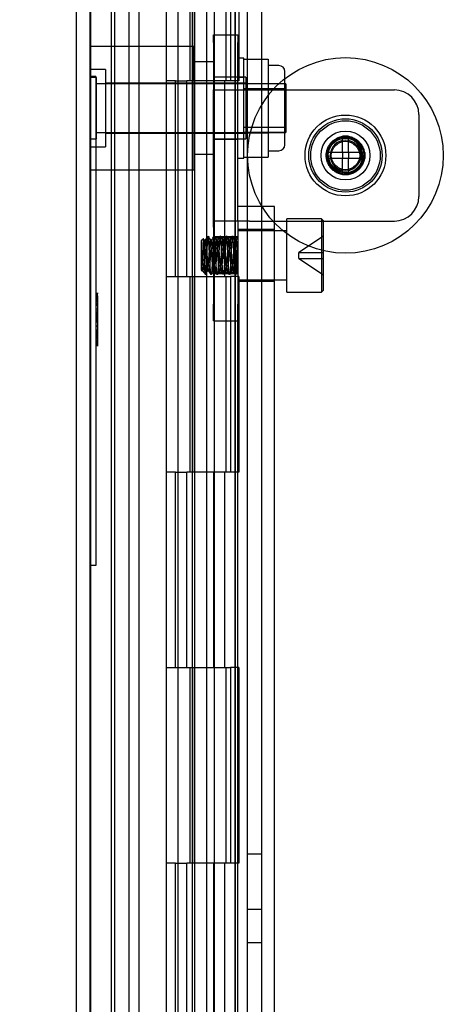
# Model space of a CAD drawing. Header units: inches. Extents: x 1 to 240, y -1 to 159.
# Tile 65 of 103: x 115.56 to 117.73, y 90.32 to 95.35. Entities that reach past the tile are written whole.
import ezdxf
from ezdxf.enums import TextEntityAlignment as Align
from ezdxf.lldxf.tags import DXFTag

# ---------------------------------------------------------------- set-up
doc = ezdxf.new("R2010")
doc.units = ezdxf.units.IN
doc.header["$MEASUREMENT"] = 0
for name, color, linetype in [('COM43581', 7, 'Continuous'), ('COM56175', 7, 'Continuous'), ('COM70219', 7, 'Continuous'), ('COM70657-10', 7, 'Continuous'), ('COM70658-6', 7, 'Continuous'), ('COM70662-26C', 7, 'Continuous'), ('Default', 7, 'Continuous'), ('HNG10620-26B', 7, 'Continuous'), ('HNG10620-26P', 7, 'Continuous'), ('LOC13320', 7, 'Continuous'), ('NTS16699', 7, 'Continuous'), ('QLB20280', 7, 'Continuous'), ('ROL87452', 7, 'Continuous'), ('SCS86713', 7, 'Continuous'), ('SCS86714', 7, 'Continuous'), ('STD21879', 7, 'Continuous'), ('WAM30029', 7, 'Continuous')]:
    doc.layers.add(name, color=color, linetype=linetype)
doc.styles.add('SEACAD_Times_New_Roman', font='times.ttf')
tags = doc.linetypes.add('HIDDEN2', pattern=[0.1875, 0.125, -0.0625]).pattern_tags.tags
tags[6:7] = [DXFTag(74, 4), DXFTag(75, 0), DXFTag(340, '0'), DXFTag(46, 0.0), DXFTag(50, 0.0), DXFTag(44, 0.0), DXFTag(45, 0.0)]
tags[4:5] = [DXFTag(74, 4), DXFTag(75, 0), DXFTag(340, '0'), DXFTag(46, 0.0), DXFTag(50, 0.0), DXFTag(44, 0.0), DXFTag(45, 0.0)]
doc.dimstyles.new('HAMMOND_(STH_-_240x160)', dxfattribs={"dimtxt": 1, "dimasz": 1.25, "dimexe": 0.5, "dimexo": 0.5, "dimgap": 0.25, "dimtad": 0, "dimtih": 1, "dimtoh": 1, "dimzin": 0, "dimdsep": 46, "dimtxsty": 'SEACAD_Times_New_Roman', "dimblk1": '_SE_FILLED', "dimblk2": '_SE_FILLED', "dimsah": 1, "dimcen": 0.5, "dimadec": 0, "dimazin": 0, "dimtfac": 0.8, "dimtofl": 0, "dimtmove": 0, "dimatfit": 3, "dimfxl": 1, "dimtolj": 1, "dimtzin": 0, "dimarcsym": 0})

# ---------------------------------------------------------------- blocks, each defined once
blk = doc.blocks.new('SE3')
at = {"layer": 'COM43581', "color": 7, "linetype": 'Continuous'}
blk.add_line((116.7234, 97.9313), (116.7234, 68.1447), dxfattribs=at)
at = {"layer": 'COM43581', "color": 7, "linetype": 'HIDDEN2'}
for p, q in [((116.7954, 97.9313), (116.7954, 68.1447)), ((116.0454, 96.7844), (116.0454, 69.2916)), ((116.1174, 96.7844), (116.1174, 69.2916)), ((116.7954, 91.0845), (116.7234, 91.0845)), ((116.7234, 90.8035), (116.7954, 90.8035)), ((116.7954, 90.6315), (116.7234, 90.6315))]:
    blk.add_line(p, q, dxfattribs=at)
at = {"layer": 'COM56175', "color": 7, "linetype": 'HIDDEN2'}
for p, q in [((116.5502, 95.272), (116.6752, 95.272)), ((116.5502, 95.234), (116.5502, 95.272)), ((116.5502, 95.234), (116.5502, 94.991)), ((116.6752, 95.272), (116.6752, 95.234)), ((116.6752, 94.991), (116.6752, 95.234)), ((116.5502, 95.0575), (116.6752, 95.0575)), ((116.5502, 94.991), (116.7352, 94.991)), ((116.5502, 94.321), (116.5502, 94.991)), ((116.6752, 94.321), (116.6752, 94.991)), ((116.7352, 94.991), (117.4752, 94.991)), ((117.6002, 94.866), (117.6002, 94.446)), ((116.5502, 94.7385), (116.6752, 94.7385)), ((116.7352, 94.321), (116.5502, 94.321)), ((116.5502, 94.2889), (116.5502, 94.321)), ((116.6752, 94.321), (116.6752, 94.2889)), ((116.7352, 94.321), (117.4752, 94.321)), ((116.5502, 94.2889), (116.5502, 93.8963)), ((116.6752, 94.2889), (116.6752, 93.8963)), ((116.6752, 94.2402), (116.5502, 94.2402)), ((116.6752, 94.2332), (116.5502, 94.2332)), ((116.5502, 94.0572), (116.6752, 94.0572)), ((116.6752, 94.0502), (116.5502, 94.0502)), ((116.5502, 93.8102), (116.5502, 93.8963)), ((116.6752, 93.8863), (116.6752, 93.8963)), ((116.5502, 93.8102), (116.6752, 93.8102))]:
    blk.add_line(p, q, dxfattribs=at)
for radius in [0.095, 0.088]:
    blk.add_circle((117.2252, 94.656), radius, dxfattribs=at)
for centre, start, end in [((117.4752, 94.866), 0, 90), ((117.4752, 94.446), 270, 0)]:
    blk.add_arc(centre, 0.125, start, end, dxfattribs=at)
at = {"layer": 'COM70219', "color": 7, "linetype": 'HIDDEN2'}
for p, q in [((115.9212, 69.603), (115.9212, 96.473)), ((115.9222, 69.603), (115.9222, 96.473)), ((115.9242, 69.603), (115.9242, 96.473)), ((116.1702, 69.603), (116.1702, 96.473))]:
    blk.add_line(p, q, dxfattribs=at)
at = {"layer": 'COM70657-10', "color": 7, "linetype": 'HIDDEN2'}
for p, q in [((116.4422, 97.0599), (116.4422, 69.0161)), ((115.9202, 97.024), (115.9202, 69.052))]:
    blk.add_line(p, q, dxfattribs=at)
at = {"layer": 'COM70657-10', "color": 7, "linetype": 'Continuous'}
for p, q in [((116.6602, 97.0599), (116.6602, 69.0161)), ((115.8482, 97.024), (115.8482, 69.052))]:
    blk.add_line(p, q, dxfattribs=at)
at = {"layer": 'COM70658-6', "color": 7, "linetype": 'HIDDEN2'}
for p, q in [((116.8627, 94.3952), (116.6752, 94.3952)), ((116.8627, 88.8862), (116.8627, 94.3952)), ((116.8627, 94.2777), (116.6752, 94.2777)), ((116.6752, 94.0127), (116.8627, 94.0127)), ((116.6752, 75.3215), (116.6752, 93.8863))]:
    blk.add_line(p, q, dxfattribs=at)
at = {"layer": 'COM70662-26C', "color": 7, "linetype": 'HIDDEN2'}
for p, q in [((116.0282, 96.038), (116.0282, 70.038)), ((116.3084, 96.038), (116.3084, 95.038)), ((116.3684, 96.038), (116.3684, 95.038)), ((116.4306, 96.038), (116.4306, 95.038)), ((116.4429, 96.038), (116.4429, 95.038)), ((116.4561, 70.038), (116.4561, 96.038)), ((116.5161, 70.038), (116.5161, 96.038)), ((116.5559, 95.038), (116.5559, 96.038)), ((116.6159, 95.038), (116.6159, 96.038)), ((116.3143, 95.038), (116.3084, 95.038)), ((116.3567, 95.038), (116.3143, 95.038)), ((116.3567, 95.038), (116.4144, 95.038)), ((116.3567, 94.038), (116.3567, 95.038)), ((116.4144, 94.038), (116.4144, 95.038)), ((116.6146, 95.038), (116.4306, 95.038)), ((116.3084, 94.038), (116.3143, 94.038)), ((116.3084, 94.038), (116.3084, 93.038)), ((116.3143, 94.038), (116.3567, 94.038)), ((116.3567, 94.038), (116.4144, 94.038)), ((116.3684, 94.038), (116.3684, 93.038)), ((116.4306, 94.038), (116.4306, 93.038)), ((116.4306, 94.038), (116.6146, 94.038)), ((116.4429, 94.038), (116.4429, 93.038)), ((116.5559, 93.038), (116.5559, 94.038)), ((116.6159, 93.038), (116.6159, 94.038)), ((116.3143, 93.038), (116.3084, 93.038)), ((116.3567, 93.038), (116.3143, 93.038)), ((116.3567, 93.038), (116.4144, 93.038)), ((116.3567, 92.038), (116.3567, 93.038)), ((116.4144, 92.038), (116.4144, 93.038)), ((116.6146, 93.038), (116.4306, 93.038)), ((116.3084, 92.038), (116.3143, 92.038)), ((116.3084, 92.038), (116.3084, 91.038)), ((116.3143, 92.038), (116.3567, 92.038)), ((116.3567, 92.038), (116.4144, 92.038)), ((116.3684, 92.038), (116.3684, 91.038)), ((116.4306, 92.038), (116.4306, 91.038)), ((116.4306, 92.038), (116.6146, 92.038)), ((116.4429, 92.038), (116.4429, 91.038)), ((116.5559, 91.038), (116.5559, 92.038)), ((116.6159, 91.038), (116.6159, 92.038)), ((116.3143, 91.038), (116.3084, 91.038)), ((116.3567, 91.038), (116.3143, 91.038)), ((116.3567, 91.038), (116.4144, 91.038)), ((116.3567, 90.038), (116.3567, 91.038)), ((116.4144, 90.038), (116.4144, 91.038)), ((116.6146, 91.038), (116.4306, 91.038))]:
    blk.add_line(p, q, dxfattribs=at)
at = {"layer": 'HNG10620-26B', "color": 7, "linetype": 'HIDDEN2'}
for p, q in [((116.6371, 96.038), (116.6371, 95.038)), ((116.6634, 70.038), (116.6634, 96.038)), ((116.6795, 96.038), (116.6795, 95.038)), ((116.3143, 95.038), (116.3084, 95.038)), ((116.3084, 95.038), (116.3084, 94.038)), ((116.3684, 95.038), (116.3684, 94.038)), ((116.609, 95.038), (116.4144, 95.038)), ((116.5517, 94.038), (116.5517, 95.038)), ((116.609, 94.038), (116.609, 95.038)), ((116.6371, 95.038), (116.6146, 95.038)), ((116.6795, 95.038), (116.6371, 95.038)), ((116.3084, 94.038), (116.3143, 94.038)), ((116.4144, 94.038), (116.609, 94.038)), ((116.6146, 94.038), (116.6371, 94.038)), ((116.6795, 94.038), (116.6371, 94.038)), ((116.6371, 94.038), (116.6371, 93.038)), ((116.6795, 94.038), (116.6795, 93.038)), ((116.3143, 93.038), (116.3084, 93.038)), ((116.3084, 93.038), (116.3084, 92.038)), ((116.3684, 93.038), (116.3684, 92.038)), ((116.609, 93.038), (116.4144, 93.038)), ((116.5517, 92.038), (116.5517, 93.038)), ((116.609, 92.038), (116.609, 93.038)), ((116.6371, 93.038), (116.6146, 93.038)), ((116.6795, 93.038), (116.6371, 93.038)), ((116.3084, 92.038), (116.3143, 92.038)), ((116.4144, 92.038), (116.609, 92.038)), ((116.6146, 92.038), (116.6371, 92.038)), ((116.6795, 92.038), (116.6371, 92.038)), ((116.6371, 92.038), (116.6371, 91.038)), ((116.6795, 92.038), (116.6795, 91.038)), ((116.3143, 91.038), (116.3084, 91.038)), ((116.3084, 91.038), (116.3084, 90.038)), ((116.3684, 91.038), (116.3684, 90.038)), ((116.609, 91.038), (116.4144, 91.038)), ((116.5517, 90.038), (116.5517, 91.038)), ((116.609, 90.038), (116.609, 91.038)), ((116.6371, 91.038), (116.6146, 91.038)), ((116.6795, 91.038), (116.6371, 91.038))]:
    blk.add_line(p, q, dxfattribs=at)
at = {"layer": 'HNG10620-26P', "color": 7, "linetype": 'HIDDEN2'}
for p, q in [((116.3684, 95.5991), (116.3684, 70.038)), ((116.5559, 70.038), (116.5559, 95.5991))]:
    blk.add_line(p, q, dxfattribs=at)
at = {"layer": 'LOC13320', "color": 7, "linetype": 'HIDDEN2'}
for p, q in [((116.4502, 95.213), (115.9202, 95.213)), ((116.4502, 95.213), (116.4502, 94.583)), ((116.5502, 95.134), (116.4502, 95.134)), ((115.9992, 95.095), (115.9202, 95.095)), ((115.9992, 95.095), (115.9992, 94.701)), ((116.7162, 95.026), (115.9992, 95.026)), ((116.7162, 95.0555), (116.5502, 95.0555)), ((116.7162, 95.0555), (116.7162, 94.7405)), ((115.9992, 94.77), (116.7162, 94.77)), ((116.5502, 94.7405), (116.7162, 94.7405)), ((115.9202, 94.701), (115.9992, 94.701)), ((116.4502, 94.662), (116.5502, 94.662)), ((115.9202, 94.583), (116.4502, 94.583))]:
    blk.add_line(p, q, dxfattribs=at)
at = {"layer": 'NTS16699', "color": 7, "linetype": 'HIDDEN2'}
for p, q in [((116.7052, 95.1491), (116.8302, 95.1491)), ((116.8302, 95.1491), (116.8302, 95.0864)), ((116.8852, 95.1155), (116.8302, 95.1155)), ((116.8302, 95.0864), (116.8302, 95.0236)), ((116.9152, 94.7105), (116.9152, 95.0855)), ((116.7052, 95.0236), (116.8302, 95.0236)), ((116.8302, 95.0236), (116.8302, 94.898)), ((116.9152, 95.023), (116.7052, 95.023)), ((116.9152, 94.9959), (116.7052, 94.9959)), ((116.8302, 94.898), (116.8302, 94.7724)), ((116.7052, 94.8), (116.9152, 94.8)), ((116.9152, 94.773), (116.7052, 94.773)), ((116.7052, 94.7724), (116.8302, 94.7724)), ((116.8302, 94.7724), (116.8302, 94.7096)), ((116.8302, 94.7096), (116.8302, 94.6468)), ((116.8302, 94.6805), (116.8852, 94.6805)), ((116.7052, 94.6468), (116.8302, 94.6468))]:
    blk.add_line(p, q, dxfattribs=at)
for centre, start, end in [((116.8852, 95.0855), 0, 90), ((116.8852, 94.7105), 270, 0)]:
    blk.add_arc(centre, 0.03, start, end, dxfattribs=at)
at = {"layer": 'QLB20280', "color": 7, "linetype": 'HIDDEN2'}
for p, q in [((115.9502, 95.06), (115.9202, 95.06)), ((115.9502, 95.06), (115.9502, 94.685)), ((115.9502, 94.685), (115.9502, 92.935)), ((115.9615, 93.9506), (115.949, 93.9506)), ((115.9615, 93.9359), (115.949, 93.9359)), ((115.9615, 93.9353), (115.949, 93.9353)), ((115.9615, 93.9207), (115.949, 93.9207)), ((115.9602, 93.9455), (115.9502, 93.9455)), ((115.9602, 93.9425), (115.9502, 93.9425)), ((115.9602, 93.9317), (115.9502, 93.9317)), ((115.9602, 93.9311), (115.9502, 93.9311)), ((115.9602, 93.9306), (115.9502, 93.9306)), ((115.9602, 93.9297), (115.9502, 93.9297)), ((115.9602, 93.9286), (115.9502, 93.9286)), ((115.9602, 93.9249), (115.9502, 93.9249)), ((115.9602, 93.9224), (115.9502, 93.9224)), ((115.9602, 93.9222), (115.9502, 93.9222)), ((115.9602, 93.9214), (115.9502, 93.9214)), ((115.9602, 93.9193), (115.9502, 93.9193)), ((115.9602, 93.918), (115.9502, 93.918)), ((115.9602, 93.9054), (115.9602, 93.9353)), ((115.949, 93.8906), (115.9615, 93.8906)), ((115.9602, 93.916), (115.9502, 93.916)), ((115.9602, 93.9149), (115.9502, 93.9149)), ((115.9602, 93.9125), (115.9502, 93.9125)), ((115.9602, 93.9054), (115.9502, 93.9054)), ((115.9602, 93.8977), (115.9502, 93.8977)), ((115.9602, 93.8923), (115.9502, 93.8923)), ((115.9602, 93.8909), (115.9502, 93.8909)), ((115.9602, 93.8894), (115.9502, 93.8894)), ((115.9602, 93.8702), (115.9502, 93.8702)), ((115.9602, 93.9107), (115.9602, 93.916)), ((115.9602, 93.7592), (115.9602, 93.9054)), ((115.949, 93.8476), (115.9615, 93.8476)), ((115.9615, 93.8331), (115.949, 93.8331)), ((115.9602, 93.8604), (115.9502, 93.8604)), ((115.9602, 93.8603), (115.9502, 93.8603)), ((115.9602, 93.8596), (115.9502, 93.8596)), ((115.9602, 93.8595), (115.9502, 93.8595)), ((115.9602, 93.8517), (115.9502, 93.8517)), ((115.9602, 93.8462), (115.9502, 93.8462)), ((115.9602, 93.8403), (115.9502, 93.8403)), ((115.9602, 93.8401), (115.9502, 93.8401)), ((115.9602, 93.8346), (115.9502, 93.8346)), ((115.9602, 93.8253), (115.9502, 93.8253)), ((115.9602, 93.8199), (115.9502, 93.8199)), ((115.9602, 93.8189), (115.9502, 93.8189)), ((115.9602, 93.8167), (115.9502, 93.8167)), ((115.9615, 93.8095), (115.949, 93.8095)), ((115.9602, 93.8127), (115.9502, 93.8127)), ((115.9602, 93.8041), (115.9502, 93.8041)), ((115.9602, 93.783), (115.9502, 93.783)), ((115.9602, 93.7815), (115.9502, 93.7815)), ((115.9615, 93.7571), (115.949, 93.7571)), ((115.949, 93.7363), (115.9615, 93.7363)), ((115.949, 93.7358), (115.9615, 93.7358)), ((115.949, 93.7217), (115.9615, 93.7217)), ((115.9602, 93.7633), (115.9502, 93.7633)), ((115.9602, 93.7617), (115.9502, 93.7617)), ((115.9602, 93.7615), (115.9502, 93.7615)), ((115.9602, 93.7597), (115.9502, 93.7597)), ((115.9602, 93.7592), (115.9502, 93.7592)), ((115.9602, 93.7561), (115.9502, 93.7561)), ((115.9602, 93.7548), (115.9502, 93.7548)), ((115.9602, 93.7529), (115.9502, 93.7529)), ((115.9602, 93.7518), (115.9502, 93.7518)), ((115.9602, 93.7486), (115.9502, 93.7486)), ((115.9602, 93.7478), (115.9502, 93.7478)), ((115.9602, 93.7433), (115.9502, 93.7433)), ((115.9602, 93.7426), (115.9502, 93.7426)), ((115.9602, 93.7416), (115.9502, 93.7416)), ((115.9602, 93.7412), (115.9502, 93.7412)), ((115.9602, 93.7407), (115.9502, 93.7407)), ((115.9602, 93.7395), (115.9502, 93.7395)), ((115.9602, 93.7355), (115.9502, 93.7355)), ((115.9602, 93.727), (115.9502, 93.727)), ((115.9602, 93.7269), (115.9502, 93.7269)), ((115.9602, 93.7233), (115.9502, 93.7233)), ((115.9602, 93.7212), (115.9502, 93.7212)), ((115.9602, 93.7233), (115.9602, 93.7592)), ((115.9602, 93.7416), (115.9602, 93.7539)), ((115.9602, 93.6998), (115.9602, 93.7233)), ((115.9615, 93.7113), (115.949, 93.7113)), ((115.9615, 93.7096), (115.949, 93.7096)), ((115.949, 93.7), (115.9615, 93.7)), ((115.9615, 93.6947), (115.949, 93.6947)), ((115.949, 93.6859), (115.9615, 93.6859)), ((115.949, 93.6853), (115.9615, 93.6853)), ((115.9602, 93.7082), (115.9502, 93.7082)), ((115.9602, 93.7066), (115.9502, 93.7066)), ((115.9602, 93.704), (115.9502, 93.704)), ((115.9602, 93.6998), (115.9502, 93.6998)), ((115.9602, 93.6995), (115.9502, 93.6995)), ((115.9602, 93.6927), (115.9502, 93.6927)), ((115.9602, 93.6897), (115.9502, 93.6897)), ((115.9602, 93.688), (115.9502, 93.688)), ((115.9602, 93.6867), (115.9502, 93.6867)), ((115.9602, 93.688), (115.9602, 93.6998)), ((115.9602, 93.6859), (115.9602, 93.688)), ((115.9502, 92.935), (115.9502, 92.56)), ((115.9502, 92.56), (115.9202, 92.56))]:
    blk.add_line(p, q, dxfattribs=at)
at = {"layer": 'ROL87452', "color": 7, "linetype": 'HIDDEN2'}
for radius in [0.5, 0.2065, 0.125]:
    blk.add_circle((117.2252, 94.656), radius, dxfattribs=at)
at = {"layer": 'SCS86713', "color": 7, "linetype": 'HIDDEN2'}
for p, q in [((116.9252, 93.9577), (116.9252, 94.3327)), ((117.1027, 94.3327), (116.9252, 94.3327)), ((117.1027, 94.3327), (117.1027, 93.9577)), ((117.1127, 94.3227), (117.1027, 94.3327)), ((117.1127, 93.9677), (117.1127, 94.3227)), ((116.9252, 94.2702), (116.6752, 94.2702)), ((116.4991, 94.2307), (116.4877, 94.2193)), ((116.4877, 94.2193), (116.4877, 94.0711)), ((116.5039, 94.2228), (116.5, 94.2296)), ((116.5112, 94.2233), (116.5034, 94.2233)), ((116.5424, 94.2233), (116.5346, 94.2233)), ((116.5737, 94.2233), (116.5659, 94.2233)), ((116.6049, 94.2233), (116.5971, 94.2233)), ((116.6362, 94.2233), (116.6284, 94.2233)), ((116.6674, 94.2233), (116.6596, 94.2233)), ((117.1127, 94.2442), (116.9877, 94.1602)), ((116.9877, 94.1602), (117.1127, 94.1602)), ((116.9877, 94.1302), (116.9877, 94.1602)), ((116.9877, 94.1302), (117.1127, 94.1302)), ((116.9877, 94.1302), (117.1127, 94.0462)), ((116.4877, 94.0711), (116.4918, 94.0671)), ((116.4918, 94.0671), (116.4918, 94.0887)), ((116.4918, 94.0671), (116.4955, 94.0671)), ((116.495, 94.0676), (116.499, 94.0607)), ((116.519, 94.0671), (116.5268, 94.0671)), ((116.5502, 94.0671), (116.558, 94.0671)), ((116.5815, 94.0671), (116.5893, 94.0671)), ((116.6127, 94.0671), (116.6205, 94.0671)), ((116.644, 94.0671), (116.6518, 94.0671)), ((116.6752, 94.0671), (116.6752, 94.0671)), ((116.5007, 94.0582), (116.5122, 94.0467)), ((116.6752, 94.0202), (116.9252, 94.0202)), ((117.1027, 93.9577), (117.1127, 93.9677)), ((116.9252, 93.9577), (117.1027, 93.9577))]:
    blk.add_line(p, q, dxfattribs=at)
for centre, radius, start, end in [((95.2416, 106.5732), 24.5948, 329.85753, 329.91245), ((136.6091, 105.8803), 23.2133, 210.08661, 210.14477), ((95.4595, 106.465), 24.3791, 329.85724, 329.91264), ((138.2584, 106.8184), 25.0837, 210.08796, 210.14178), ((96.3267, 105.9802), 23.4127, 329.85572, 329.9134), ((139.1723, 107.3305), 26.1041, 210.0891, 210.14085), ((95.0278, 106.7515), 24.9503, 329.85802, 329.91214), ((138.9296, 107.1716), 25.7874, 210.08894, 210.14134), ((94.5647, 107.0383), 25.5218, 329.8585, 329.91143), ((138.2121, 106.7373), 24.9219, 210.08794, 210.14215), ((99.874, 103.975), 19.4193, 329.85497, 329.90167), ((136.3461, 82.5537), 22.9274, 149.8549, 149.91379), ((94.4738, 81.2629), 25.5004, 30.08846, 30.14142), ((137.3826, 81.9707), 24.0894, 149.85661, 149.91264), ((94.78, 81.4223), 25.1826, 30.08823, 30.14189), ((138.871, 81.1258), 25.7738, 149.85898, 149.91137), ((95.3151, 81.7146), 24.6001, 30.08756, 30.14248), ((139.1695, 80.9706), 26.0829, 149.859, 149.91079), ((95.1245, 81.5859), 24.8566, 30.0878, 30.14214), ((138.5627, 81.3407), 25.3452, 149.85825, 149.91156), ((96.1872, 82.1841), 23.6642, 30.08672, 30.14379), ((137.9688, 81.7034), 24.6225, 149.85755, 149.91242)]:
    blk.add_arc(centre, radius, start, end, dxfattribs=at)
blk.add_ellipse((116.4936, 94.1455), major_axis=(0.002, -0.0784), ratio=0.060246, start_param=5.52224, end_param=6.281615, dxfattribs=at)
for points, knots in [([(116.4991, 94.2307), (116.499, 94.2304), (116.4986, 94.2296), (116.498, 94.2253), (116.4973, 94.2162), (116.4965, 94.2006), (116.4952, 94.1733), (116.494, 94.1398), (116.4929, 94.1131), (116.4922, 94.0997), (116.4919, 94.0939), (116.4918, 94.0914)], [0, 0, 0, 0, 0.065016, 0.143192, 0.250589, 0.375884, 0.501185, 0.748978, 0.874062, 0.944489, 1, 1, 1, 1]), ([(116.509, 94.0499), (116.5086, 94.0503), (116.5082, 94.0532), (116.5074, 94.0634), (116.507, 94.0707), (116.5061, 94.0884), (116.5057, 94.0989), (116.5049, 94.1214), (116.5045, 94.1334), (116.5037, 94.1571), (116.5032, 94.1687), (116.5024, 94.19), (116.502, 94.1996), (116.5012, 94.2152), (116.5008, 94.2214), (116.4999, 94.2293), (116.4995, 94.2311), (116.4991, 94.2307)], [0, 0, 0, 0, 0.125, 0.125, 0.25, 0.25, 0.375, 0.375, 0.5, 0.5, 0.625, 0.625, 0.75, 0.75, 0.875, 0.875, 1, 1, 1, 1]), ([(116.4918, 94.0887), (116.492, 94.0872), (116.4926, 94.084), (116.4937, 94.0789), (116.495, 94.0733), (116.4965, 94.0675), (116.4981, 94.0628), (116.4995, 94.0596), (116.5004, 94.0586), (116.5007, 94.0582)], [0, 0, 0, 0, 0.087923, 0.200057, 0.337286, 0.50069, 0.696806, 0.863804, 1, 1, 1, 1]), ([(116.5121, 94.0893), (116.512, 94.0883), (116.5119, 94.0851), (116.5116, 94.0792), (116.5113, 94.0723), (116.511, 94.0653), (116.5105, 94.0587), (116.51, 94.0536), (116.5096, 94.0508), (116.5093, 94.0498), (116.5091, 94.0498), (116.509, 94.0499)], [0, 0, 0, 0, 0.04291, 0.126296, 0.249826, 0.363763, 0.500321, 0.67686, 0.818716, 0.926321, 1, 1, 1, 1])]:
    blk.add_open_spline(points, degree=3, knots=knots, dxfattribs=at)
for points, weights, knots in [([(116.5034, 94.2233), (116.5014, 94.2233), (116.4995, 94.2004), (116.4975, 94.1776), (116.4955, 94.1452), (116.4937, 94.114), (116.4918, 94.0914)], [1, 0.923879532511, 1, 0.923879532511, 1, 0.926315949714, 0.995283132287], [0, 0, 0, 0.336928, 0.336928, 0.673856, 0.673856, 1, 1, 1]), ([(116.5112, 94.2233), (116.5092, 94.2233), (116.5073, 94.2004), (116.5053, 94.1776), (116.5034, 94.1452), (116.5014, 94.1129), (116.4995, 94.09), (116.4975, 94.0671), (116.4955, 94.0671)], [1, 0.923879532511, 1, 0.923879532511, 1, 0.923879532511, 1, 0.923879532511, 1], [0, 0, 0, 0.25, 0.25, 0.5, 0.5, 0.75, 0.75, 1, 1, 1]), ([(116.519, 94.0671), (116.517, 94.0671), (116.5151, 94.09), (116.5131, 94.1129), (116.5112, 94.1452), (116.5092, 94.1776), (116.5073, 94.2004), (116.5053, 94.2233), (116.5034, 94.2233)], [1, 0.923879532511, 1, 0.923879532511, 1, 0.923879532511, 1, 0.923879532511, 1], [0, 0, 0, 0.25, 0.25, 0.5, 0.5, 0.75, 0.75, 1, 1, 1]), ([(116.5268, 94.0671), (116.5248, 94.0671), (116.5229, 94.09), (116.5209, 94.1129), (116.519, 94.1452), (116.517, 94.1776), (116.5151, 94.2004), (116.5131, 94.2233), (116.5112, 94.2233)], [1, 0.923879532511, 1, 0.923879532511, 1, 0.923879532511, 1, 0.923879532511, 1], [0, 0, 0, 0.25, 0.25, 0.5, 0.5, 0.75, 0.75, 1, 1, 1]), ([(116.5225, 94.2432), (116.5207, 94.2401), (116.519, 94.2148), (116.517, 94.186), (116.5151, 94.1452), (116.5136, 94.1146), (116.5121, 94.0893)], [0.984812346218, 0.932434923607, 1, 0.923879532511, 1, 0.941632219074, 0.972775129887], [0.93644748, 0.93644748, 0.93644748, 0.95769896, 0.95769896, 0.98164138, 0.98164138, 1, 1, 1]), ([(116.5346, 94.2233), (116.5327, 94.2233), (116.5307, 94.2004), (116.5288, 94.1776), (116.5268, 94.1452), (116.5248, 94.1129), (116.5229, 94.09), (116.5209, 94.0671), (116.519, 94.0671)], [1, 0.923879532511, 1, 0.923879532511, 1, 0.923879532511, 1, 0.923879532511, 1], [0, 0, 0, 0.25, 0.25, 0.5, 0.5, 0.75, 0.75, 1, 1, 1]), ([(116.539, 94.0472), (116.5387, 94.0468), (116.5385, 94.0468), (116.5366, 94.0468), (116.5346, 94.0756), (116.5327, 94.1045), (116.5307, 94.1452), (116.5288, 94.186), (116.5268, 94.2148), (116.5251, 94.2399), (116.5233, 94.2432)], [0.984171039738, 0.991028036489, 1, 0.923879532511, 1, 0.923879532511, 1, 0.923879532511, 1, 0.932950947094, 0.98401928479], [0.83516483, 0.83516483, 0.83516483, 0.83798681, 0.83798681, 0.86192924, 0.86192924, 0.88587167, 0.88587167, 0.9098141, 0.9098141, 0.93090326, 0.93090326, 0.93090326]), ([(116.5424, 94.2233), (116.5405, 94.2233), (116.5385, 94.2004), (116.5366, 94.1776), (116.5346, 94.1452), (116.5327, 94.1129), (116.5307, 94.09), (116.5288, 94.0671), (116.5268, 94.0671)], [1, 0.923879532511, 1, 0.923879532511, 1, 0.923879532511, 1, 0.923879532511, 1], [0, 0, 0, 0.25, 0.25, 0.5, 0.5, 0.75, 0.75, 1, 1, 1]), ([(116.5502, 94.0671), (116.5483, 94.0671), (116.5463, 94.09), (116.5444, 94.1129), (116.5424, 94.1452), (116.5405, 94.1776), (116.5385, 94.2004), (116.5366, 94.2233), (116.5346, 94.2233)], [1, 0.923879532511, 1, 0.923879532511, 1, 0.923879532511, 1, 0.923879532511, 1], [0, 0, 0, 0.25, 0.25, 0.5, 0.5, 0.75, 0.75, 1, 1, 1]), ([(116.5537, 94.2432), (116.5519, 94.24), (116.5502, 94.2148), (116.5483, 94.186), (116.5463, 94.1452), (116.5444, 94.1045), (116.5424, 94.0756), (116.5413, 94.0593), (116.5401, 94.0519)], [0.984384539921, 0.932712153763, 1, 0.923879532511, 1, 0.923879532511, 1, 0.955233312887, 0.963121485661], [0.74499525, 0.74499525, 0.74499525, 0.76615952, 0.76615952, 0.79010195, 0.79010195, 0.81404438, 0.81404438, 0.828125, 0.828125, 0.828125]), ([(116.558, 94.0671), (116.5561, 94.0671), (116.5541, 94.09), (116.5522, 94.1129), (116.5502, 94.1452), (116.5483, 94.1776), (116.5463, 94.2004), (116.5444, 94.2233), (116.5424, 94.2233)], [1, 0.923879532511, 1, 0.923879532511, 1, 0.923879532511, 1, 0.923879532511, 1], [0, 0, 0, 0.25, 0.25, 0.5, 0.5, 0.75, 0.75, 1, 1, 1]), ([(116.5659, 94.2233), (116.5639, 94.2233), (116.562, 94.2004), (116.56, 94.1776), (116.558, 94.1452), (116.5561, 94.1129), (116.5541, 94.09), (116.5525, 94.0704), (116.5507, 94.0675)], [1, 0.923879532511, 1, 0.923879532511, 1, 0.923879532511, 1, 0.933941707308, 0.982535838], [0, 0, 0, 0.25, 0.25, 0.5, 0.5, 0.75, 0.75, 0.9669531, 0.9669531, 0.9669531]), ([(116.5693, 94.0472), (116.5676, 94.0503), (116.5659, 94.0756), (116.5639, 94.1045), (116.562, 94.1452), (116.56, 94.186), (116.558, 94.2148), (116.5563, 94.2401), (116.5546, 94.2432)], [0.984706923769, 0.932502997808, 1, 0.923879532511, 1, 0.923879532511, 1, 0.932619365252, 0.984527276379], [0.64915975, 0.64915975, 0.64915975, 0.67038981, 0.67038981, 0.69433224, 0.69433224, 0.71827467, 0.71827467, 0.73946813, 0.73946813, 0.73946813]), ([(116.5737, 94.2233), (116.5717, 94.2233), (116.5698, 94.2004), (116.5678, 94.1776), (116.5659, 94.1452), (116.5639, 94.1129), (116.562, 94.09), (116.56, 94.0671), (116.558, 94.0671)], [1, 0.923879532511, 1, 0.923879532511, 1, 0.923879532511, 1, 0.923879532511, 1], [0, 0, 0, 0.25, 0.25, 0.5, 0.5, 0.75, 0.75, 1, 1, 1]), ([(116.5815, 94.0671), (116.5795, 94.0671), (116.5776, 94.09), (116.5756, 94.1129), (116.5737, 94.1452), (116.5717, 94.1776), (116.5698, 94.2004), (116.5678, 94.2233), (116.5659, 94.2233)], [1, 0.923879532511, 1, 0.923879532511, 1, 0.923879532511, 1, 0.923879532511, 1], [0, 0, 0, 0.25, 0.25, 0.5, 0.5, 0.75, 0.75, 1, 1, 1]), ([(116.5835, 94.2363), (116.5824, 94.2288), (116.5815, 94.2148), (116.5795, 94.186), (116.5776, 94.1452), (116.5756, 94.1045), (116.5737, 94.0756), (116.572, 94.0503), (116.5702, 94.0472)], [0.961945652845, 0.961466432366, 1, 0.923879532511, 1, 0.923879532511, 1, 0.932393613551, 0.984876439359], [0.5625, 0.5625, 0.5625, 0.57462009, 0.57462009, 0.59856252, 0.59856252, 0.62250495, 0.62250495, 0.64376942, 0.64376942, 0.64376942]), ([(116.5893, 94.0671), (116.5873, 94.0671), (116.5854, 94.09), (116.5834, 94.1129), (116.5815, 94.1452), (116.5795, 94.1776), (116.5776, 94.2004), (116.5756, 94.2233), (116.5737, 94.2233)], [1, 0.923879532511, 1, 0.923879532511, 1, 0.923879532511, 1, 0.923879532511, 1], [0, 0, 0, 0.25, 0.25, 0.5, 0.5, 0.75, 0.75, 1, 1, 1]), ([(116.5971, 94.2233), (116.5952, 94.2233), (116.5932, 94.2004), (116.5913, 94.1776), (116.5893, 94.1452), (116.5873, 94.1129), (116.5854, 94.09), (116.5834, 94.0671), (116.5815, 94.0671)], [1, 0.923879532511, 1, 0.923879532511, 1, 0.923879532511, 1, 0.923879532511, 1], [0, 0, 0, 0.25, 0.25, 0.5, 0.5, 0.75, 0.75, 1, 1, 1]), ([(116.6006, 94.0472), (116.5988, 94.0503), (116.5971, 94.0756), (116.5952, 94.1045), (116.5932, 94.1452), (116.5913, 94.186), (116.5893, 94.2148), (116.5873, 94.2436), (116.5854, 94.2436), (116.5852, 94.2436), (116.585, 94.2432)], [0.984748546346, 0.932476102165, 1, 0.923879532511, 1, 0.923879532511, 1, 0.923879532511, 1, 0.991002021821, 0.984131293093], [0.45761186, 0.45761186, 0.45761186, 0.47885038, 0.47885038, 0.50279281, 0.50279281, 0.52673524, 0.52673524, 0.55067766, 0.55067766, 0.55350783, 0.55350783, 0.55350783]), ([(116.6049, 94.2233), (116.603, 94.2233), (116.601, 94.2004), (116.5991, 94.1776), (116.5971, 94.1452), (116.5952, 94.1129), (116.5932, 94.09), (116.5913, 94.0671), (116.5893, 94.0671)], [1, 0.923879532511, 1, 0.923879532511, 1, 0.923879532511, 1, 0.923879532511, 1], [0, 0, 0, 0.25, 0.25, 0.5, 0.5, 0.75, 0.75, 1, 1, 1]), ([(116.6127, 94.0671), (116.6108, 94.0671), (116.6088, 94.09), (116.6069, 94.1129), (116.6049, 94.1452), (116.603, 94.1776), (116.601, 94.2004), (116.5991, 94.2233), (116.5971, 94.2233)], [1, 0.923879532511, 1, 0.923879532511, 1, 0.923879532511, 1, 0.923879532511, 1], [0, 0, 0, 0.25, 0.25, 0.5, 0.5, 0.75, 0.75, 1, 1, 1]), ([(116.6142, 94.2317), (116.6134, 94.2249), (116.6127, 94.2148), (116.6108, 94.186), (116.6088, 94.1452), (116.6069, 94.1045), (116.6049, 94.0756), (116.6032, 94.0501), (116.6014, 94.0472)], [0.964533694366, 0.971875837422, 1, 0.923879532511, 1, 0.923879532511, 1, 0.932042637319, 0.985424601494], [0.37423467, 0.37423467, 0.37423467, 0.38308066, 0.38308066, 0.40702309, 0.40702309, 0.43096552, 0.43096552, 0.45234038, 0.45234038, 0.45234038]), ([(116.6205, 94.0671), (116.6186, 94.0671), (116.6166, 94.09), (116.6147, 94.1129), (116.6127, 94.1452), (116.6108, 94.1776), (116.6088, 94.2004), (116.6069, 94.2233), (116.6049, 94.2233)], [1, 0.923879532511, 1, 0.923879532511, 1, 0.923879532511, 1, 0.923879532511, 1], [0, 0, 0, 0.25, 0.25, 0.5, 0.5, 0.75, 0.75, 1, 1, 1]), ([(116.6284, 94.2233), (116.6264, 94.2233), (116.6245, 94.2004), (116.6225, 94.1776), (116.6205, 94.1452), (116.6186, 94.1129), (116.6166, 94.09), (116.6147, 94.0671), (116.6127, 94.0671)], [1, 0.923879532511, 1, 0.923879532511, 1, 0.923879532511, 1, 0.923879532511, 1], [0, 0, 0, 0.25, 0.25, 0.5, 0.5, 0.75, 0.75, 1, 1, 1]), ([(116.6327, 94.0472), (116.6325, 94.0468), (116.6323, 94.0468), (116.6303, 94.0468), (116.6284, 94.0756), (116.6264, 94.1045), (116.6245, 94.1452), (116.6225, 94.186), (116.6205, 94.2148), (116.6186, 94.2436), (116.6166, 94.2436), (116.6164, 94.2436), (116.6162, 94.2433)], [0.984952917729, 0.991535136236, 1, 0.923879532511, 1, 0.923879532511, 1, 0.923879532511, 1, 0.923879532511, 1, 0.991494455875, 0.984889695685], [0.260706, 0.260706, 0.260706, 0.2633685, 0.2633685, 0.2873109, 0.2873109, 0.3112534, 0.3112534, 0.3351958, 0.3351958, 0.3591382, 0.3591382, 0.3618135, 0.3618135, 0.3618135]), ([(116.6362, 94.2233), (116.6342, 94.2233), (116.6323, 94.2004), (116.6303, 94.1776), (116.6284, 94.1452), (116.6264, 94.1129), (116.6245, 94.09), (116.6225, 94.0671), (116.6205, 94.0671)], [1, 0.923879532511, 1, 0.923879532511, 1, 0.923879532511, 1, 0.923879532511, 1], [0, 0, 0, 0.25, 0.25, 0.5, 0.5, 0.75, 0.75, 1, 1, 1]), ([(116.644, 94.0671), (116.642, 94.0671), (116.6401, 94.09), (116.6381, 94.1129), (116.6362, 94.1452), (116.6342, 94.1776), (116.6323, 94.2004), (116.6303, 94.2233), (116.6284, 94.2233)], [1, 0.923879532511, 1, 0.923879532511, 1, 0.923879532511, 1, 0.923879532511, 1], [0, 0, 0, 0.25, 0.25, 0.5, 0.5, 0.75, 0.75, 1, 1, 1]), ([(116.6475, 94.2433), (116.6457, 94.2402), (116.644, 94.2148), (116.642, 94.186), (116.6401, 94.1452), (116.6381, 94.1045), (116.6362, 94.0756), (116.6353, 94.0635), (116.6345, 94.0562)], [0.985021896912, 0.932300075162, 1, 0.923879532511, 1, 0.923879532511, 1, 0.966382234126, 0.962458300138], [0.17024735, 0.17024735, 0.17024735, 0.19154123, 0.19154123, 0.21548366, 0.21548366, 0.23942609, 0.23942609, 0.25, 0.25, 0.25]), ([(116.6518, 94.0671), (116.6498, 94.0671), (116.6479, 94.09), (116.6459, 94.1129), (116.644, 94.1452), (116.642, 94.1776), (116.6401, 94.2004), (116.6381, 94.2233), (116.6362, 94.2233)], [1, 0.923879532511, 1, 0.923879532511, 1, 0.923879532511, 1, 0.923879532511, 1], [0, 0, 0, 0.25, 0.25, 0.5, 0.5, 0.75, 0.75, 1, 1, 1]), ([(116.6596, 94.2233), (116.6577, 94.2233), (116.6557, 94.2004), (116.6538, 94.1776), (116.6518, 94.1452), (116.6498, 94.1129), (116.6479, 94.09), (116.6459, 94.0671), (116.644, 94.0671)], [1, 0.923879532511, 1, 0.923879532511, 1, 0.923879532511, 1, 0.923879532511, 1], [0, 0, 0, 0.25, 0.25, 0.5, 0.5, 0.75, 0.75, 1, 1, 1]), ([(116.6631, 94.0472), (116.6613, 94.0505), (116.6596, 94.0756), (116.6577, 94.1045), (116.6557, 94.1452), (116.6538, 94.186), (116.6518, 94.2148), (116.6501, 94.2401), (116.6483, 94.2432)], [0.984210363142, 0.932825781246, 1, 0.923879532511, 1, 0.923879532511, 1, 0.932507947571, 0.984699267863], [0.07464298, 0.07464298, 0.07464298, 0.09577152, 0.09577152, 0.11971395, 0.11971395, 0.14365637, 0.14365637, 0.16488488, 0.16488488, 0.16488488]), ([(116.6674, 94.2233), (116.6655, 94.2233), (116.6635, 94.2004), (116.6616, 94.1776), (116.6596, 94.1452), (116.6577, 94.1129), (116.6557, 94.09), (116.6538, 94.0671), (116.6518, 94.0671)], [1, 0.923879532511, 1, 0.923879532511, 1, 0.923879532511, 1, 0.923879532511, 1], [0, 0, 0, 0.25, 0.25, 0.5, 0.5, 0.75, 0.75, 1, 1, 1]), ([(116.6752, 94.0671), (116.6733, 94.0671), (116.6713, 94.09), (116.6694, 94.1129), (116.6674, 94.1452), (116.6655, 94.1776), (116.6635, 94.2004), (116.6616, 94.2233), (116.6596, 94.2233)], [1, 0.923879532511, 1, 0.923879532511, 1, 0.923879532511, 1, 0.923879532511, 1], [0, 0, 0, 0.25, 0.25, 0.5, 0.5, 0.75, 0.75, 1, 1, 1]), ([(116.6752, 94.1452), (116.6733, 94.1776), (116.6713, 94.2004), (116.6694, 94.2233), (116.6674, 94.2233)], [1, 0.923879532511, 1, 0.923879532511, 1], [0, 0, 0, 0.5, 0.5, 1, 1, 1]), ([(116.6752, 94.2148), (116.6752, 94.2148), (116.6752, 94.2148), (116.6733, 94.186), (116.6713, 94.1452), (116.6694, 94.1045), (116.6674, 94.0756), (116.6663, 94.0586), (116.665, 94.0514)], [0.999988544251, 0.999994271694, 1, 0.923879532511, 1, 0.923879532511, 1, 0.953539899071, 0.963793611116], [0, 0, 0, 0.0000018, 0.0000018, 0.02394423, 0.02394423, 0.04788666, 0.04788666, 0.06249991, 0.06249991, 0.06249991])]:
    blk.add_rational_spline(points, weights, degree=2, knots=knots, dxfattribs=at)
at = {"layer": 'SCS86714', "color": 7, "linetype": 'HIDDEN2'}
for p, q in [((117.2102, 94.671), (117.2102, 94.755)), ((117.2402, 94.755), (117.2102, 94.755)), ((117.2402, 94.671), (117.2402, 94.755)), ((117.1262, 94.671), (117.1262, 94.641)), ((117.2102, 94.671), (117.1262, 94.671)), ((117.2102, 94.671), (117.2102, 94.641)), ((117.2402, 94.671), (117.2102, 94.671)), ((117.3242, 94.671), (117.2402, 94.671)), ((117.2402, 94.671), (117.2402, 94.641)), ((117.3242, 94.671), (117.3242, 94.641)), ((117.2102, 94.641), (117.1262, 94.641)), ((117.2102, 94.557), (117.2102, 94.641)), ((117.2402, 94.641), (117.2102, 94.641)), ((117.2402, 94.557), (117.2402, 94.641)), ((117.3242, 94.641), (117.2402, 94.641)), ((117.2402, 94.557), (117.2102, 94.557))]:
    blk.add_line(p, q, dxfattribs=at)
for radius in [0.1875, 0.1775, 0.125, 0.0727]:
    blk.add_circle((117.2252, 94.656), radius, dxfattribs=at)
for centre, radius, start, end in [((117.2252, 94.656), 0.0781, 0, 180), ((117.2252, 94.656), 0.0781, 0, 180), ((117.2189, 94.6668), 0.0907, 353.1789, 65.1935), ((117.2252, 94.656), 0.0781, 180, 0), ((117.2252, 94.656), 0.0781, 180, 270), ((117.2252, 94.656), 0.0781, 270, 0.0066), ((117.2312, 94.6663), 0.0785, 323.8442, 352.4285)]:
    blk.add_arc(centre, radius, start, end, dxfattribs=at)
for points, weights, knots in [([(117.2413, 94.7531), (117.2725, 94.7479), (117.2948, 94.7256), (117.3236, 94.6968), (117.3236, 94.656), (117.3236, 94.6152), (117.2948, 94.5864), (117.266, 94.5576), (117.2252, 94.5576), (117.1845, 94.5576), (117.1557, 94.5864), (117.1268, 94.6152), (117.1268, 94.656), (117.1268, 94.6968), (117.1557, 94.7256), (117.1575, 94.7274), (117.1594, 94.7291)], [0.974573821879, 0.940011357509, 1, 0.923879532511, 1, 0.923879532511, 1, 0.923879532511, 1, 0.923879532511, 1, 0.923879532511, 1, 0.923879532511, 1, 0.994810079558, 0.990327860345], [0.8018506, 0.8018506, 0.8018506, 0.8208774, 0.8208774, 0.8450208, 0.8450208, 0.8691642, 0.8691642, 0.8933076, 0.8933076, 0.917451, 0.917451, 0.9415944, 0.9415944, 0.9657378, 0.9657378, 0.9673839, 0.9673839, 0.9673839]), ([(117.1801, 94.7434), (117.2013, 94.7544), (117.2252, 94.7544), (117.2415, 94.7544), (117.257, 94.7491)], [0.963627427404, 0.953925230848, 1, 0.968096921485, 0.96293583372], [0.97526749, 0.97526749, 0.97526749, 0.98988119, 0.98988119, 1, 1, 1])]:
    blk.add_rational_spline(points, weights, degree=2, knots=knots, dxfattribs=at)
for points, degree, knots in [([(117.1557, 94.7256), (117.1472, 94.7156), (117.1417, 94.7036), (117.1363, 94.6917), (117.1343, 94.6787), (117.1323, 94.6656), (117.134, 94.6527), (117.1356, 94.6396), (117.141, 94.6276), (117.1464, 94.6157), (117.1551, 94.6058), (117.164, 94.5957), (117.175, 94.589), (117.1863, 94.5823), (117.1992, 94.5794), (117.2121, 94.5765), (117.2252, 94.5779)], 2, [0, 0, 0, 0.125, 0.125, 0.25, 0.25, 0.375, 0.375, 0.5, 0.5, 0.625, 0.625, 0.75, 0.75, 0.875, 0.875, 1, 1, 1]), ([(117.3033, 94.656), (117.3047, 94.6691), (117.3018, 94.682), (117.299, 94.6948), (117.2922, 94.7061), (117.2856, 94.7172), (117.2755, 94.7261), (117.2656, 94.7347), (117.2537, 94.7402), (117.2417, 94.7456), (117.2286, 94.7473), (117.2222, 94.7481), (117.2156, 94.748), (117.2091, 94.7479), (117.2026, 94.7469), (117.1962, 94.746), (117.1899, 94.7441), (117.1836, 94.7422), (117.1777, 94.7395), (117.1657, 94.7341), (117.1557, 94.7256)], 2, [0, 0, 0, 0.125, 0.125, 0.25, 0.25, 0.375, 0.375, 0.5, 0.5, 0.625, 0.625, 0.6875, 0.6875, 0.75, 0.75, 0.8125, 0.8125, 0.875, 0.875, 1, 1, 1]), ([(117.1808, 94.5802), (117.1745, 94.5842), (117.1687, 94.589), (117.1559, 94.6028), (117.1499, 94.6126), (117.142, 94.6337), (117.1403, 94.6449), (117.1407, 94.656)], 3, [0.6689465, 0.6689465, 0.6689465, 0.6689465, 0.75, 0.75, 0.875, 0.875, 1, 1, 1, 1]), ([(117.3197, 94.656), (117.3193, 94.6436), (117.3164, 94.6314), (117.3063, 94.6092), (117.2991, 94.5992), (117.2815, 94.5827), (117.2711, 94.5763), (117.2488, 94.568), (117.237, 94.5661), (117.2144, 94.5669), (117.2037, 94.5692), (117.1939, 94.5734)], 3, [0, 0, 0, 0, 0.125, 0.125, 0.25, 0.25, 0.375, 0.375, 0.5, 0.5, 0.6155446, 0.6155446, 0.6155446, 0.6155446])]:
    blk.add_open_spline(points, degree=degree, knots=knots, dxfattribs=at)
at = {"layer": 'STD21879', "color": 7, "linetype": 'HIDDEN2'}
for p, q in [((115.9515, 95.0542), (115.9202, 95.0542)), ((115.9515, 95.0542), (115.9515, 94.7417)), ((116.9202, 95.023), (115.9515, 95.023)), ((116.9202, 95.023), (116.9202, 94.773)), ((115.9515, 94.773), (116.9202, 94.773)), ((115.9202, 94.7417), (115.9515, 94.7417))]:
    blk.add_line(p, q, dxfattribs=at)
at = {"layer": 'WAM30029', "color": 7, "linetype": 'HIDDEN2'}
for p, q in [((116.7052, 95.153), (116.6752, 95.153)), ((116.7052, 94.643), (116.7052, 95.153)), ((116.7052, 95.0542), (116.6752, 95.0542)), ((116.6752, 94.7417), (116.7052, 94.7417)), ((116.6752, 94.643), (116.7052, 94.643))]:
    blk.add_line(p, q, dxfattribs=at)
blk = doc.blocks.new('DMBLK2870')
at = {"layer": 'Default', "linetype": 'Continuous'}
for points in [[(105.2778, 95.413), (105.6944, 95.413), (105.4861, 96.663)], [(105.2778, 70.663), (105.4861, 69.413), (105.6944, 70.663)]]:
    blk.add_hatch(color=7, dxfattribs=at).paths.add_polyline_path(points)
at = {"layer": 'Default', "color": 7, "linetype": 'Continuous'}
for p, q in [((115.6534, 96.663), (104.9861, 96.663)), ((105.4861, 96.663), (105.4861, 83.888)), ((105.4861, 79.188), (105.4861, 69.413)), ((115.6534, 69.413), (104.9861, 69.413))]:
    blk.add_line(p, q, dxfattribs=at)
at = {"layer": 'Default', "color": 7, "linetype": 'Continuous', "style": 'SEACAD_Times_New_Roman'}
for s, p in [('27.25', (103.7799, 83.538)), ('DOOR', (103.3889, 82.038)), ('OPENING', (102.2396, 80.538))]:
    blk.add_text(s, height=1, dxfattribs=at).set_placement(p, align=Align.TOP_LEFT)
blk = doc.blocks.new('_SE_FILLED')
at = {"color": 0}
blk.add_line((0, 0), (-1, 0), dxfattribs=at)
blk.add_solid([(0, 0), (-1, -0.1665), (-1, 0.1665), (0, 0)], dxfattribs=at)

msp = doc.modelspace()

# ---------------------------------------------------------------- block references
at = {"layer": 'Default'}
msp.add_blockref('SE3', (0, 0), dxfattribs=at)

# ---------------------------------------------------------------- dimensions: what is measured, and where the dimension line sits
at = {"layer": 'Default', "color": 7, "linetype": 'Continuous'}
dim = msp.add_linear_dim(base=(105.4861, 96.663), p1=(116.1534, 96.663), p2=(116.1534, 69.413), angle=270, text='\\A1;<>\\PDOOR\\XOPENING', dimstyle='HAMMOND_(STH_-_240x160)', dxfattribs=at)
dim.commit()
dim.dimension.update_dxf_attribs({"geometry": 'DMBLK2870', "text_midpoint": (105.4861, 83.038), "dimtype": 161})

doc.saveas('drawing.dxf')
